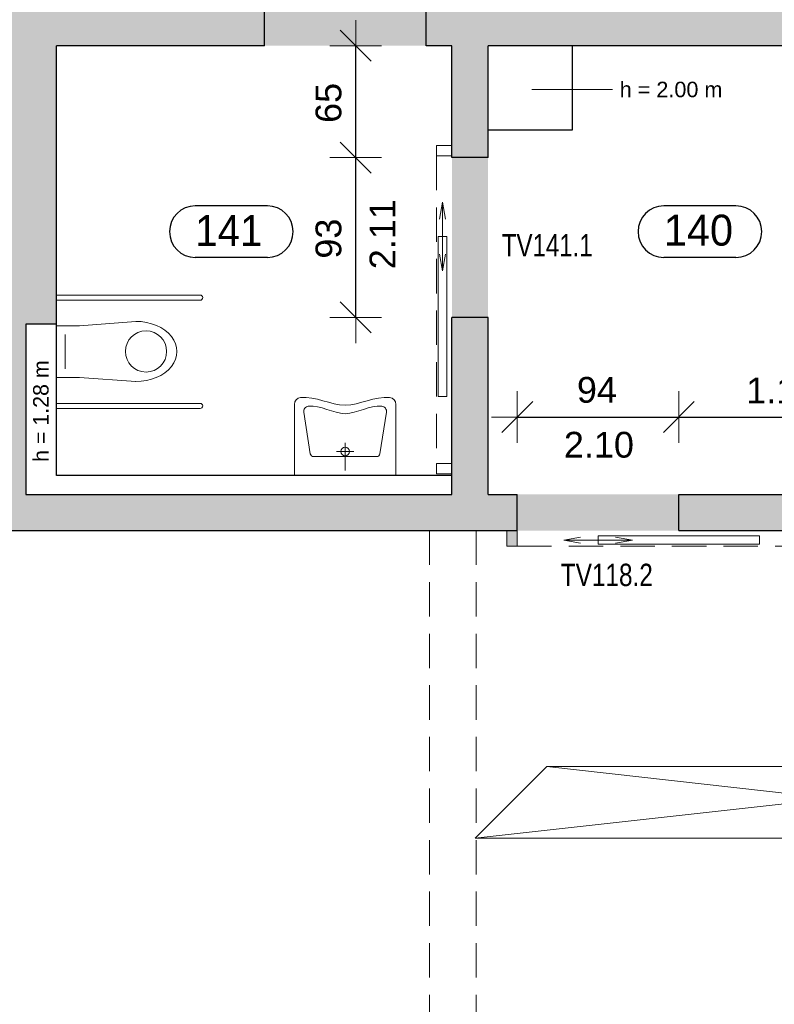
# Model space of a CAD drawing. Header units: metres. Extents: x 306 to 433, y -64 to 7.
# Tile 49 of 91: x 358.07 to 362.46, y -38.33 to -32.6. Entities that reach past the tile are written whole.
import ezdxf

# ---------------------------------------------------------------- set-up
doc = ezdxf.new("R2010")
doc.units = ezdxf.units.M
doc.header["$PDMODE"] = 65
doc.linetypes.add('AUSGEZOGEN', pattern=[0])
doc.linetypes.add('VERDECKT2_S2', pattern=[0.27, 0.2, -0.07])
for name, color, linetype, lineweight in [('ALLGEMEIN01', 7, 'AUSGEZOGEN', 13), ('FÜLLFLÄCHE', 7, 'AUSGEZOGEN', 13), ('MA_LINIE_ALLGEMEIN', 7, 'AUSGEZOGEN', 25), ('MÖBLIERUNG', 7, 'AUSGEZOGEN', 25), ('SANITÄR', 5, 'AUSGEZOGEN', 25), ('TEXT_ALLGEMEIN', 7, 'AUSGEZOGEN', 25)]:
    doc.layers.add(name, color=color, linetype=linetype, lineweight=lineweight)
doc.styles.add('ARIAL', font='ARIAL.TTF')
doc.dimstyles.new('DIMSTYLE_13', dxfattribs={"dimtxt": 0.15, "dimasz": 0.3, "dimexe": 0, "dimexo": 1e-06, "dimgap": 0.075, "dimtad": 2, "dimrnd": 0.005, "dimzin": 4, "dimdsep": 46, "dimtxsty": 'ARIAL', "dimblk1": 'ALL_ML_STRICH', "dimblk2": 'ALL_ML_STRICH', "dimsah": 1, "dimcen": 0, "dimse1": 1, "dimse2": 1, "dimclrd": 7, "dimclre": 7, "dimclrt": 7, "dimadec": 0, "dimazin": 0, "dimtfac": 1, "dimtdec": 0, "dimtix": 1, "dimtmove": 2, "dimatfit": 3, "dimfxl": 1, "dimtzin": 0, "dimlwd": 0, "dimlwe": 13, "dimarcsym": 0})
doc.dimstyles.new('DIMSTYLE_6', dxfattribs={"dimtxt": 0.2, "dimasz": 0.3, "dimexe": 0, "dimexo": 1e-06, "dimgap": 0.1, "dimtad": 2, "dimrnd": 0.005, "dimzin": 4, "dimdsep": 46, "dimtxsty": 'ARIAL', "dimblk1": 'ALL_ML_STRICH', "dimblk2": 'ALL_ML_STRICH', "dimsah": 1, "dimcen": 0, "dimse1": 1, "dimse2": 1, "dimclrd": 7, "dimclre": 7, "dimclrt": 7, "dimadec": 0, "dimazin": 0, "dimtfac": 1, "dimtdec": 0, "dimtix": 1, "dimtmove": 2, "dimatfit": 3, "dimfxl": 1, "dimtzin": 0, "dimlwd": 0, "dimlwe": 13, "dimarcsym": 0})
doc.dimstyles.new('DIMSTYLE_7', dxfattribs={"dimtxt": 0.2, "dimasz": 0.3, "dimexe": 0, "dimexo": 1e-06, "dimgap": 0.1, "dimtad": 2, "dimdec": 1, "dimlfac": 100, "dimrnd": 0.5, "dimzin": 4, "dimdsep": 46, "dimtxsty": 'ARIAL', "dimblk1": 'ALL_ML_STRICH', "dimblk2": 'ALL_ML_STRICH', "dimsah": 1, "dimcen": 0, "dimse1": 1, "dimse2": 1, "dimclrd": 7, "dimclre": 7, "dimclrt": 7, "dimadec": 0, "dimazin": 0, "dimtfac": 1, "dimtdec": 0, "dimtix": 1, "dimtmove": 2, "dimatfit": 3, "dimfxl": 1, "dimtvp": 1.2, "dimtzin": 0, "dimlwd": 0, "dimlwe": 13, "dimarcsym": 0})
doc.dimstyles.new('DIMSTYLE_9', dxfattribs={"dimtxt": 0.15, "dimasz": 0.3, "dimexe": 0, "dimexo": 1e-06, "dimgap": 0.075, "dimtad": 2, "dimdec": 1, "dimlfac": 100, "dimrnd": 0.5, "dimzin": 4, "dimdsep": 46, "dimtxsty": 'ARIAL', "dimblk1": 'ALL_ML_STRICH', "dimblk2": 'ALL_ML_STRICH', "dimsah": 1, "dimcen": 0, "dimse1": 1, "dimse2": 1, "dimclrd": 7, "dimclre": 7, "dimclrt": 7, "dimadec": 0, "dimazin": 0, "dimtfac": 1, "dimtdec": 0, "dimtix": 1, "dimtmove": 2, "dimatfit": 3, "dimfxl": 1, "dimtzin": 0, "dimlwd": 0, "dimlwe": 13, "dimarcsym": 0})

# ---------------------------------------------------------------- blocks, each defined once
blk = doc.blocks.new('COMPLEXOBJECT_21')
at = {"layer": 'SANITÄR', "color": 7, "linetype": 'AUSGEZOGEN', "lineweight": 13}
for p, q in [((359.668, -35.2554), (359.668, -34.8416)), ((360.258, -34.8416), (360.258, -35.2554)), ((359.7228, -34.886), (359.7604, -35.1285)), ((360.2033, -34.886), (360.1657, -35.1285)), ((359.963, -35.0654), (359.963, -35.2254)), ((360.1459, -35.1454), (359.7802, -35.1454)), ((359.913, -35.1154), (360.013, -35.1154)), ((360.258, -35.2554), (359.668, -35.2554))]:
    blk.add_line(p, q, dxfattribs=at)
blk.add_circle((359.963, -35.1154), 0.025, dxfattribs=at)
for centre, radius, start, end in [((359.708, -34.8416), 0.04, 95.7211, 180), ((360.218, -34.8416), 0.04, 0, 84.2779), ((359.7524, -34.8814), 0.03, 96.8723, 188.8204), ((360.1736, -34.8814), 0.03, 351.1796, 83.1281), ((359.7802, -35.1254), 0.02, 188.8204, 270), ((360.1459, -35.1254), 0.02, 270, 351.1796)]:
    blk.add_arc(centre, radius, start, end, dxfattribs=at)
for points, knots in [([(359.704, -34.8018), (359.7915, -34.793), (359.963, -34.8978), (360.1346, -34.793), (360.222, -34.8018)], [0, 0, 0, 0, 0.2626379, 0.5252768, 0.5252768, 0.5252768, 0.5252768]), ([(359.7488, -34.8517), (359.8216, -34.8429), (359.963, -34.9479), (360.1045, -34.8429), (360.1772, -34.8517)], [0, 0, 0, 0, 0.2186126, 0.4372265, 0.4372265, 0.4372265, 0.4372265])]:
    blk.add_open_spline(points, degree=3, knots=knots, dxfattribs=at)
blk = doc.blocks.new('COMPLEXOBJECT_22')
at = {"layer": 'SANITÄR', "color": 7, "linetype": 'AUSGEZOGEN', "lineweight": 13}
for p, q in [((358.2845, -34.2054), (359.1195, -34.2054)), ((358.2845, -34.2354), (359.1195, -34.2354)), ((358.7445, -34.3584), (358.4165, -34.3854)), ((358.4165, -34.3854), (358.2845, -34.3854)), ((358.2845, -34.3854), (358.2845, -34.6854)), ((358.3345, -34.4354), (358.3345, -34.6354)), ((358.4165, -34.6854), (358.2845, -34.6854)), ((358.7445, -34.7084), (358.4165, -34.6854)), ((358.2845, -34.8354), (359.1195, -34.8354)), ((358.2845, -34.8654), (359.1195, -34.8654))]:
    blk.add_line(p, q, dxfattribs=at)
blk.add_circle((358.8045, -34.5334), 0.12, dxfattribs=at)
for centre in [(359.1195, -34.2204), (359.1195, -34.8504)]:
    blk.add_arc(centre, 0.015, 270, 90, dxfattribs=at)
blk.add_ellipse((358.7445, -34.5334), major_axis=(0.24, 0), ratio=0.729167, start_param=4.709822, end_param=7.853982, dxfattribs=at)
blk = doc.blocks.new('ALL_ML_STRICH')
at = {"color": 0, "linetype": 'ByBlock', "lineweight": -2}
for p, q in [((0, -0.5), (0, 0.5)), ((-0.3, -0.3), (0.3, 0.3)), ((-1, 0), (0.5, 0))]:
    blk.add_line(p, q, dxfattribs=at)
blk = doc.blocks.new('*D33')
at = {"layer": 'DEFPOINTS', "color": 7, "linetype": 'AUSGEZOGEN', "lineweight": 13}
for p in [(363.1845, -35.5754), (307.0145, -46.3054), (358.1345, -46.3054)]:
    blk.add_point(p, dxfattribs=at)
at = {"layer": 'MA_LINIE_ALLGEMEIN', "color": 7, "linetype": 'AUSGEZOGEN', "lineweight": -2}
blk.add_line((307.0145, -46.3054), (307.0145, -35.5754), dxfattribs=at)
at = {"layer": 'MA_LINIE_ALLGEMEIN', "color": 7, "linetype": 'AUSGEZOGEN', "lineweight": 13, "xscale": 0.3, "yscale": 0.3, "zscale": 0.3}
for p, rotation in [((307.0145, -35.5754), 90), ((307.0145, -46.3054), 270)]:
    blk.add_blockref('ALL_ML_STRICH', p, dxfattribs=dict(at, rotation=rotation))
at = {"layer": 'MA_LINIE_ALLGEMEIN', "color": 7, "linetype": 'AUSGEZOGEN', "lineweight": 13, "insert": (306.8309, -40.9337), "char_height": 0.2, "width": 1, "attachment_point": 5, "rotation": 90, "style": 'ARIAL'}
blk.add_mtext('\\A1;{\\A1;{10.73\\H0.132000;\\S^ ;}}', dxfattribs=at)
blk = doc.blocks.new('*D34')
at = {"layer": 'DEFPOINTS', "color": 7, "linetype": 'AUSGEZOGEN', "lineweight": 13}
for p in [(363.0745, -35.3654), (307.0145, -35.5754), (363.1845, -35.5754)]:
    blk.add_point(p, dxfattribs=at)
at = {"layer": 'MA_LINIE_ALLGEMEIN', "color": 7, "linetype": 'AUSGEZOGEN', "lineweight": -2}
blk.add_line((307.0145, -35.5754), (307.0145, -35.3654), dxfattribs=at)
at = {"layer": 'MA_LINIE_ALLGEMEIN', "color": 7, "linetype": 'AUSGEZOGEN', "lineweight": 13, "xscale": 0.3, "yscale": 0.3, "zscale": 0.3}
for p, rotation in [((307.0145, -35.3654), 90), ((307.0145, -35.5754), 270)]:
    blk.add_blockref('ALL_ML_STRICH', p, dxfattribs=dict(at, rotation=rotation))
at = {"layer": 'MA_LINIE_ALLGEMEIN', "color": 7, "linetype": 'AUSGEZOGEN', "lineweight": 13, "insert": (306.6845, -35.4601), "char_height": 0.2, "width": 0.8, "attachment_point": 5, "rotation": 90, "style": 'ARIAL'}
blk.add_mtext('\\A1;{\\A1;{21\\H0.132000;\\S^ ;}}', dxfattribs=at)
blk = doc.blocks.new('*D35')
at = {"layer": 'DEFPOINTS', "color": 7, "linetype": 'AUSGEZOGEN', "lineweight": 13}
for p in [(361.2845, -32.7554), (307.0145, -35.3654), (363.0745, -35.3654)]:
    blk.add_point(p, dxfattribs=at)
at = {"layer": 'MA_LINIE_ALLGEMEIN', "color": 7, "linetype": 'AUSGEZOGEN', "lineweight": -2}
blk.add_line((307.0145, -35.3654), (307.0145, -32.7554), dxfattribs=at)
at = {"layer": 'MA_LINIE_ALLGEMEIN', "color": 7, "linetype": 'AUSGEZOGEN', "lineweight": 13, "xscale": 0.3, "yscale": 0.3, "zscale": 0.3}
for p, rotation in [((307.0145, -32.7554), 90), ((307.0145, -35.3654), 270)]:
    blk.add_blockref('ALL_ML_STRICH', p, dxfattribs=dict(at, rotation=rotation))
at = {"layer": 'MA_LINIE_ALLGEMEIN', "color": 7, "linetype": 'AUSGEZOGEN', "lineweight": 13, "insert": (306.8311, -34.0267), "char_height": 0.2, "width": 0.8, "attachment_point": 5, "rotation": 90, "style": 'ARIAL'}
blk.add_mtext('\\A1;{\\A1;{2.61\\H0.132000;\\S^ ;}}', dxfattribs=at)
blk = doc.blocks.new('*D36')
at = {"layer": 'DEFPOINTS', "color": 7, "linetype": 'AUSGEZOGEN', "lineweight": 13}
for p in [(361.6844, -32.4754), (307.0145, -32.7554), (361.2845, -32.7554)]:
    blk.add_point(p, dxfattribs=at)
at = {"layer": 'MA_LINIE_ALLGEMEIN', "color": 7, "linetype": 'AUSGEZOGEN', "lineweight": -2}
blk.add_line((307.0145, -32.7554), (307.0145, -32.4754), dxfattribs=at)
at = {"layer": 'MA_LINIE_ALLGEMEIN', "color": 7, "linetype": 'AUSGEZOGEN', "lineweight": 13, "xscale": 0.3, "yscale": 0.3, "zscale": 0.3}
for p, rotation in [((307.0145, -32.4754), 90), ((307.0145, -32.7554), 270)]:
    blk.add_blockref('ALL_ML_STRICH', p, dxfattribs=dict(at, rotation=rotation))
at = {"layer": 'MA_LINIE_ALLGEMEIN', "color": 7, "linetype": 'AUSGEZOGEN', "lineweight": 13, "insert": (306.6811, -32.6247), "char_height": 0.2, "width": 0.8, "attachment_point": 5, "rotation": 90, "style": 'ARIAL'}
blk.add_mtext('\\A1;{\\A1;{28\\H0.132000;\\S^ ;}}', dxfattribs=at)
blk = doc.blocks.new('*D37')
at = {"layer": 'DEFPOINTS', "color": 7, "linetype": 'AUSGEZOGEN', "lineweight": 13}
for p in [(358.6445, 0.7746), (307.0145, -32.4754), (361.6844, -32.4754)]:
    blk.add_point(p, dxfattribs=at)
at = {"layer": 'MA_LINIE_ALLGEMEIN', "color": 7, "linetype": 'AUSGEZOGEN', "lineweight": -2}
blk.add_line((307.0145, -32.4754), (307.0145, 0.7746), dxfattribs=at)
at = {"layer": 'MA_LINIE_ALLGEMEIN', "color": 7, "linetype": 'AUSGEZOGEN', "lineweight": 13, "xscale": 0.3, "yscale": 0.3, "zscale": 0.3}
for p, rotation in [((307.0145, 0.7746), 90), ((307.0145, -32.4754), 270)]:
    blk.add_blockref('ALL_ML_STRICH', p, dxfattribs=dict(at, rotation=rotation))
at = {"layer": 'MA_LINIE_ALLGEMEIN', "color": 7, "linetype": 'AUSGEZOGEN', "lineweight": 13, "insert": (306.8309, -15.8444), "char_height": 0.2, "width": 1, "attachment_point": 5, "rotation": 90, "style": 'ARIAL'}
blk.add_mtext('\\A1;{\\A1;{33.25\\H0.132000;\\S^ ;}}', dxfattribs=at)
blk = doc.blocks.new('*D83')
at = {"layer": 'DEFPOINTS', "color": 7, "linetype": 'AUSGEZOGEN', "lineweight": 13}
for p in [(357.2845, -32.6354), (358.2845, -32.7554), (357.2845, -63.2754)]:
    blk.add_point(p, dxfattribs=at)
at = {"layer": 'MA_LINIE_ALLGEMEIN', "color": 7, "linetype": 'AUSGEZOGEN', "lineweight": -2}
blk.add_line((357.2845, -63.2754), (358.2845, -63.2754), dxfattribs=at)
at = {"layer": 'MA_LINIE_ALLGEMEIN', "color": 7, "linetype": 'AUSGEZOGEN', "lineweight": 13, "xscale": 0.3, "yscale": 0.3, "zscale": 0.3, "rotation": 180}
blk.add_blockref('ALL_ML_STRICH', (357.2845, -63.2754), dxfattribs=at)
at = {"layer": 'MA_LINIE_ALLGEMEIN', "color": 7, "linetype": 'AUSGEZOGEN', "lineweight": 13, "xscale": 0.3, "yscale": 0.3, "zscale": 0.3}
blk.add_blockref('ALL_ML_STRICH', (358.2845, -63.2754), dxfattribs=at)
at = {"layer": 'MA_LINIE_ALLGEMEIN', "color": 7, "linetype": 'AUSGEZOGEN', "lineweight": 13, "insert": (357.7993, -63.092), "char_height": 0.2, "width": 0.8, "attachment_point": 5, "style": 'ARIAL'}
blk.add_mtext('\\A1;{\\A1;{1.00\\H0.132000;\\S^ ;}}', dxfattribs=at)
blk = doc.blocks.new('*D84')
at = {"layer": 'DEFPOINTS', "color": 7, "linetype": 'AUSGEZOGEN', "lineweight": 13}
for p in [(358.2845, -32.7554), (360.5845, -32.7554), (358.2845, -63.2754)]:
    blk.add_point(p, dxfattribs=at)
at = {"layer": 'MA_LINIE_ALLGEMEIN', "color": 7, "linetype": 'AUSGEZOGEN', "lineweight": -2}
blk.add_line((358.2845, -63.2754), (360.5845, -63.2754), dxfattribs=at)
at = {"layer": 'MA_LINIE_ALLGEMEIN', "color": 7, "linetype": 'AUSGEZOGEN', "lineweight": 13, "xscale": 0.3, "yscale": 0.3, "zscale": 0.3, "rotation": 180}
blk.add_blockref('ALL_ML_STRICH', (358.2845, -63.2754), dxfattribs=at)
at = {"layer": 'MA_LINIE_ALLGEMEIN', "color": 7, "linetype": 'AUSGEZOGEN', "lineweight": 13, "xscale": 0.3, "yscale": 0.3, "zscale": 0.3}
blk.add_blockref('ALL_ML_STRICH', (360.5845, -63.2754), dxfattribs=at)
at = {"layer": 'MA_LINIE_ALLGEMEIN', "color": 7, "linetype": 'AUSGEZOGEN', "lineweight": 13, "insert": (359.4493, -63.0919), "char_height": 0.2, "width": 0.8, "attachment_point": 5, "style": 'ARIAL'}
blk.add_mtext('\\A1;{\\A1;{2.30\\H0.132000;\\S^ ;}}', dxfattribs=at)
blk = doc.blocks.new('*D85')
at = {"layer": 'DEFPOINTS', "color": 7, "linetype": 'AUSGEZOGEN', "lineweight": 13}
for p in [(360.5845, -32.7554), (360.7945, -32.7554), (360.5845, -63.2754)]:
    blk.add_point(p, dxfattribs=at)
at = {"layer": 'MA_LINIE_ALLGEMEIN', "color": 7, "linetype": 'AUSGEZOGEN', "lineweight": -2}
blk.add_line((360.5845, -63.2754), (360.7945, -63.2754), dxfattribs=at)
at = {"layer": 'MA_LINIE_ALLGEMEIN', "color": 7, "linetype": 'AUSGEZOGEN', "lineweight": 13, "xscale": 0.3, "yscale": 0.3, "zscale": 0.3, "rotation": 180}
blk.add_blockref('ALL_ML_STRICH', (360.5845, -63.2754), dxfattribs=at)
at = {"layer": 'MA_LINIE_ALLGEMEIN', "color": 7, "linetype": 'AUSGEZOGEN', "lineweight": 13, "xscale": 0.3, "yscale": 0.3, "zscale": 0.3}
blk.add_blockref('ALL_ML_STRICH', (360.7945, -63.2754), dxfattribs=at)
at = {"layer": 'MA_LINIE_ALLGEMEIN', "color": 7, "linetype": 'AUSGEZOGEN', "lineweight": 13, "insert": (360.6997, -62.9454), "char_height": 0.2, "width": 0.8, "attachment_point": 5, "style": 'ARIAL'}
blk.add_mtext('\\A1;{\\A1;{21\\H0.132000;\\S^ ;}}', dxfattribs=at)
blk = doc.blocks.new('*D86')
at = {"layer": 'DEFPOINTS', "color": 7, "linetype": 'AUSGEZOGEN', "lineweight": 13}
for p in [(360.7945, -32.7554), (363.0745, -32.7554), (360.7945, -63.2754)]:
    blk.add_point(p, dxfattribs=at)
at = {"layer": 'MA_LINIE_ALLGEMEIN', "color": 7, "linetype": 'AUSGEZOGEN', "lineweight": -2}
blk.add_line((360.7945, -63.2754), (363.0745, -63.2754), dxfattribs=at)
at = {"layer": 'MA_LINIE_ALLGEMEIN', "color": 7, "linetype": 'AUSGEZOGEN', "lineweight": 13, "xscale": 0.3, "yscale": 0.3, "zscale": 0.3, "rotation": 180}
blk.add_blockref('ALL_ML_STRICH', (360.7945, -63.2754), dxfattribs=at)
at = {"layer": 'MA_LINIE_ALLGEMEIN', "color": 7, "linetype": 'AUSGEZOGEN', "lineweight": 13, "xscale": 0.3, "yscale": 0.3, "zscale": 0.3}
blk.add_blockref('ALL_ML_STRICH', (363.0745, -63.2754), dxfattribs=at)
at = {"layer": 'MA_LINIE_ALLGEMEIN', "color": 7, "linetype": 'AUSGEZOGEN', "lineweight": 13, "insert": (361.9487, -63.092), "char_height": 0.2, "width": 0.8, "attachment_point": 5, "style": 'ARIAL'}
blk.add_mtext('\\A1;{\\A1;{2.28\\H0.132000;\\S^ ;}}', dxfattribs=at)
blk = doc.blocks.new('*D121')
at = {"layer": 'DEFPOINTS', "color": 7, "linetype": 'AUSGEZOGEN', "lineweight": 13}
for p in [(381.8445, -23.0754), (350.7345, -37.1054), (350.7345, -62.3754)]:
    blk.add_point(p, dxfattribs=at)
at = {"layer": 'MA_LINIE_ALLGEMEIN', "color": 7, "linetype": 'AUSGEZOGEN', "lineweight": -2}
blk.add_line((350.7345, -62.3754), (381.8445, -62.3754), dxfattribs=at)
at = {"layer": 'MA_LINIE_ALLGEMEIN', "color": 7, "linetype": 'AUSGEZOGEN', "lineweight": 13, "xscale": 0.3, "yscale": 0.3, "zscale": 0.3, "rotation": 180}
blk.add_blockref('ALL_ML_STRICH', (350.7345, -62.3754), dxfattribs=at)
at = {"layer": 'MA_LINIE_ALLGEMEIN', "color": 7, "linetype": 'AUSGEZOGEN', "lineweight": 13, "xscale": 0.3, "yscale": 0.3, "zscale": 0.3}
blk.add_blockref('ALL_ML_STRICH', (381.8445, -62.3754), dxfattribs=at)
at = {"layer": 'MA_LINIE_ALLGEMEIN', "color": 7, "linetype": 'AUSGEZOGEN', "lineweight": 13, "insert": (366.3155, -62.1919), "char_height": 0.2, "width": 1, "attachment_point": 5, "style": 'ARIAL'}
blk.add_mtext('\\A1;{\\A1;{31.11\\H0.132000;\\S^ ;}}', dxfattribs=at)
blk = doc.blocks.new('*D144')
at = {"layer": 'DEFPOINTS', "color": 7, "linetype": 'AUSGEZOGEN', "lineweight": 13}
for p in [(377.2545, -36.8654), (357.8545, -44.1454), (414.0445, -44.1454)]:
    blk.add_point(p, dxfattribs=at)
at = {"layer": 'MA_LINIE_ALLGEMEIN', "color": 7, "linetype": 'AUSGEZOGEN', "lineweight": -2}
blk.add_line((414.0445, -44.1454), (414.0445, -36.8654), dxfattribs=at)
at = {"layer": 'MA_LINIE_ALLGEMEIN', "color": 7, "linetype": 'AUSGEZOGEN', "lineweight": 13, "xscale": 0.3, "yscale": 0.3, "zscale": 0.3}
for p, rotation in [((414.0445, -36.8654), 90), ((414.0445, -44.1454), 270)]:
    blk.add_blockref('ALL_ML_STRICH', p, dxfattribs=dict(at, rotation=rotation))
at = {"layer": 'MA_LINIE_ALLGEMEIN', "color": 7, "linetype": 'AUSGEZOGEN', "lineweight": 13, "insert": (413.8611, -40.4912), "char_height": 0.2, "width": 0.8, "attachment_point": 5, "rotation": 90, "style": 'ARIAL'}
blk.add_mtext('\\A1;{\\A1;{7.28\\H0.132000;\\S^ ;}}', dxfattribs=at)
blk = doc.blocks.new('*D165')
at = {"layer": 'DEFPOINTS', "color": 7, "linetype": 'AUSGEZOGEN', "lineweight": 13}
for p in [(390.9645, -25.3654), (358.1345, -46.3054), (413.1445, -46.3054)]:
    blk.add_point(p, dxfattribs=at)
at = {"layer": 'MA_LINIE_ALLGEMEIN', "color": 7, "linetype": 'AUSGEZOGEN', "lineweight": -2}
blk.add_line((413.1445, -46.3054), (413.1445, -25.3654), dxfattribs=at)
at = {"layer": 'MA_LINIE_ALLGEMEIN', "color": 7, "linetype": 'AUSGEZOGEN', "lineweight": 13, "xscale": 0.3, "yscale": 0.3, "zscale": 0.3}
for p, rotation in [((413.1445, -25.3654), 90), ((413.1445, -46.3054), 270)]:
    blk.add_blockref('ALL_ML_STRICH', p, dxfattribs=dict(at, rotation=rotation))
at = {"layer": 'MA_LINIE_ALLGEMEIN', "color": 7, "linetype": 'AUSGEZOGEN', "lineweight": 13, "insert": (412.9611, -35.8282), "char_height": 0.2, "width": 1, "attachment_point": 5, "rotation": 90, "style": 'ARIAL'}
blk.add_mtext('\\A1;{\\A1;{20.94\\H0.132000;\\S^ ;}}', dxfattribs=at)
blk = doc.blocks.new('*D287')
at = {"layer": 'DEFPOINTS', "color": 7, "linetype": 'AUSGEZOGEN', "lineweight": 13}
for p in [(360.9645, -34.9154), (360.9645, -35.3654), (361.9045, -35.3654)]:
    blk.add_point(p, dxfattribs=at)
at = {"layer": 'MA_LINIE_ALLGEMEIN', "color": 7, "linetype": 'AUSGEZOGEN', "lineweight": -2}
blk.add_line((360.9645, -34.9154), (361.9045, -34.9154), dxfattribs=at)
at = {"layer": 'MA_LINIE_ALLGEMEIN', "color": 7, "linetype": 'AUSGEZOGEN', "lineweight": 13, "xscale": 0.3, "yscale": 0.3, "zscale": 0.3, "rotation": 180}
blk.add_blockref('ALL_ML_STRICH', (360.9645, -34.9154), dxfattribs=at)
at = {"layer": 'MA_LINIE_ALLGEMEIN', "color": 7, "linetype": 'AUSGEZOGEN', "lineweight": 13, "xscale": 0.3, "yscale": 0.3, "zscale": 0.3}
blk.add_blockref('ALL_ML_STRICH', (361.9045, -34.9154), dxfattribs=at)
at = {"layer": 'MA_LINIE_ALLGEMEIN', "color": 7, "linetype": 'AUSGEZOGEN', "lineweight": 13, "insert": (361.428, -34.7578), "char_height": 0.15, "width": 0.6, "attachment_point": 5, "style": 'ARIAL'}
blk.add_mtext('\\A1;{\\A1;{94\\H0.099000;\\S^ ;}}', dxfattribs=at)
at = {"layer": 'MA_LINIE_ALLGEMEIN', "color": 7, "linetype": 'AUSGEZOGEN', "lineweight": 13, "insert": (361.2356, -35.0011), "char_height": 0.15, "width": 0.0075, "attachment_point": 1, "line_spacing_factor": 0.60241, "style": 'ARIAL'}
blk.add_mtext('\\A1;{2.10\\H0.099000;\\S^ ;}', dxfattribs=at)
blk = doc.blocks.new('*D288')
at = {"layer": 'DEFPOINTS', "color": 7, "linetype": 'AUSGEZOGEN', "lineweight": 13}
for p in [(361.9045, -34.9154), (361.9045, -35.3654), (363.0745, -35.3654)]:
    blk.add_point(p, dxfattribs=at)
at = {"layer": 'MA_LINIE_ALLGEMEIN', "color": 7, "linetype": 'AUSGEZOGEN', "lineweight": -2}
blk.add_line((361.9045, -34.9154), (363.0745, -34.9154), dxfattribs=at)
at = {"layer": 'MA_LINIE_ALLGEMEIN', "color": 7, "linetype": 'AUSGEZOGEN', "lineweight": 13, "xscale": 0.3, "yscale": 0.3, "zscale": 0.3, "rotation": 180}
blk.add_blockref('ALL_ML_STRICH', (361.9045, -34.9154), dxfattribs=at)
at = {"layer": 'MA_LINIE_ALLGEMEIN', "color": 7, "linetype": 'AUSGEZOGEN', "lineweight": 13, "xscale": 0.3, "yscale": 0.3, "zscale": 0.3}
blk.add_blockref('ALL_ML_STRICH', (363.0745, -34.9154), dxfattribs=at)
at = {"layer": 'MA_LINIE_ALLGEMEIN', "color": 7, "linetype": 'AUSGEZOGEN', "lineweight": 13, "insert": (362.5003, -34.7604), "char_height": 0.15, "width": 0.6, "attachment_point": 5, "style": 'ARIAL'}
blk.add_mtext('\\A1;{\\A1;{1.17\\H0.099000;\\S^ ;}}', dxfattribs=at)
blk = doc.blocks.new('*D289')
at = {"layer": 'DEFPOINTS', "color": 7, "linetype": 'AUSGEZOGEN', "lineweight": 13}
for p in [(360.7945, -33.4054), (360.0245, -34.3354), (360.7945, -34.3354)]:
    blk.add_point(p, dxfattribs=at)
at = {"layer": 'MA_LINIE_ALLGEMEIN', "color": 7, "linetype": 'AUSGEZOGEN', "lineweight": -2}
blk.add_line((360.0245, -34.3354), (360.0245, -33.4054), dxfattribs=at)
at = {"layer": 'MA_LINIE_ALLGEMEIN', "color": 7, "linetype": 'AUSGEZOGEN', "lineweight": 13, "xscale": 0.3, "yscale": 0.3, "zscale": 0.3}
for p, rotation in [((360.0245, -33.4054), 90), ((360.0245, -34.3354), 270)]:
    blk.add_blockref('ALL_ML_STRICH', p, dxfattribs=dict(at, rotation=rotation))
at = {"layer": 'MA_LINIE_ALLGEMEIN', "color": 7, "linetype": 'AUSGEZOGEN', "lineweight": 13, "insert": (360.1051, -34.0551), "char_height": 0.15, "width": 0.0075, "attachment_point": 1, "rotation": 90, "line_spacing_factor": 0.60241, "style": 'ARIAL'}
blk.add_mtext('\\A1;{2.11\\H0.099000;\\S^ ;}', dxfattribs=at)
at = {"layer": 'MA_LINIE_ALLGEMEIN', "color": 7, "linetype": 'AUSGEZOGEN', "lineweight": 13, "insert": (359.8668, -33.8772), "char_height": 0.15, "width": 0.6, "attachment_point": 5, "rotation": 90, "style": 'ARIAL'}
blk.add_mtext('\\A1;{\\A1;{93\\H0.099000;\\S^ ;}}', dxfattribs=at)
blk = doc.blocks.new('*D290')
at = {"layer": 'DEFPOINTS', "color": 7, "linetype": 'AUSGEZOGEN', "lineweight": 13}
for p in [(360.5845, -32.7554), (360.0245, -33.4054), (360.7945, -33.4054)]:
    blk.add_point(p, dxfattribs=at)
at = {"layer": 'MA_LINIE_ALLGEMEIN', "color": 7, "linetype": 'AUSGEZOGEN', "lineweight": -2}
blk.add_line((360.0245, -33.4054), (360.0245, -32.7554), dxfattribs=at)
at = {"layer": 'MA_LINIE_ALLGEMEIN', "color": 7, "linetype": 'AUSGEZOGEN', "lineweight": 13, "xscale": 0.3, "yscale": 0.3, "zscale": 0.3}
for p, rotation in [((360.0245, -32.7554), 90), ((360.0245, -33.4054), 270)]:
    blk.add_blockref('ALL_ML_STRICH', p, dxfattribs=dict(at, rotation=rotation))
at = {"layer": 'MA_LINIE_ALLGEMEIN', "color": 7, "linetype": 'AUSGEZOGEN', "lineweight": 13, "insert": (359.8669, -33.0878), "char_height": 0.15, "width": 0.6, "attachment_point": 5, "rotation": 90, "style": 'ARIAL'}
blk.add_mtext('\\A1;{\\A1;{65\\H0.099000;\\S^ ;}}', dxfattribs=at)

msp = doc.modelspace()

# ---------------------------------------------------------------- hatches: boundary and pattern name
at = {"layer": 'FÜLLFLÄCHE', "linetype": 'AUSGEZOGEN', "lineweight": 25}
for color, points in [(254, [(361.6844, -32.4754), (360.4345, -32.4754), (360.4345, -32.7554), (360.5845, -32.7554), (360.5845, -33.4054), (360.7945, -33.4054), (360.7945, -32.7554), (363.0745, -32.7554), (363.0745, -35.3654), (361.9045, -35.3654), (361.9045, -35.5754), (363.1845, -35.5754), (363.1845, -35.0654), (364.5645, -35.0654), (364.5645, -34.2654), (364.4245, -34.2654), (364.4245, -34.9254), (363.4545, -34.9254), (363.4545, -33.8954), (363.1845, -33.8954), (363.1845, -32.7554), (364.4245, -32.7554), (364.4245, -33.4554), (364.5645, -33.4554), (364.5645, -32.7554), (364.6445, -32.7554), (364.6445, -32.4754), (363.0044, -32.4754), (363.0044, -31.7854), (361.6844, -31.7854)]), (254, [(359.4945, -32.4754), (357.2845, -32.4754), (357.2845, -34.1434), (357.3245, -34.1434), (357.3245, -35.5754), (360.9645, -35.5754), (360.9645, -35.3654), (360.7945, -35.3654), (360.7945, -34.3354), (360.5845, -34.3354), (360.5845, -35.3654), (358.1045, -35.3654), (358.1045, -34.3754), (358.2845, -34.3754), (358.2845, -32.7554), (359.4945, -32.7554)]), (30, [(359.4945, -32.7554), (360.4345, -32.7554), (360.4345, -32.4754), (359.4945, -32.4754)]), (30, [(360.5845, -34.3354), (360.7945, -34.3354), (360.7945, -33.4054), (360.5845, -33.4054)]), (30, [(360.9645, -35.5754), (361.9045, -35.5754), (361.9045, -35.3654), (360.9645, -35.3654)]), (35, [(360.9045, -35.6654), (360.9645, -35.6654), (360.9645, -35.5754), (360.9045, -35.5754)])]:
    msp.add_hatch(color=color, dxfattribs=at).paths.add_polyline_path(points)

# ---------------------------------------------------------------- linework, layer by layer
at = {"layer": 'ALLGEMEIN01', "color": 7, "linetype": 'AUSGEZOGEN', "lineweight": 25}
for p, q in [((359.4945, -32.7554), (359.4945, -32.4754)), ((360.4345, -32.7554), (360.4345, -32.4754)), ((358.2845, -35.2554), (358.2845, -32.7554)), ((359.4945, -32.7554), (358.2845, -32.7554)), ((360.5845, -32.7554), (360.4345, -32.7554)), ((360.5845, -33.4054), (360.5845, -32.7554)), ((363.0745, -32.7554), (360.7945, -32.7554)), ((360.7945, -33.4054), (360.7945, -32.7554)), ((361.2845, -32.7554), (361.2845, -33.2454)), ((361.2845, -33.2454), (360.7945, -33.2454)), ((360.7945, -33.4054), (360.5845, -33.4054)), ((359.5105, -33.6865), (359.091, -33.6865)), ((362.2366, -33.6865), (361.8171, -33.6865)), ((359.5105, -33.9865), (359.091, -33.9865)), ((362.2366, -33.9865), (361.8171, -33.9865)), ((360.7945, -34.3354), (360.5845, -34.3354)), ((360.5845, -35.3654), (360.5845, -34.3354)), ((360.7945, -35.3654), (360.7945, -34.3354)), ((358.2845, -34.3754), (358.1045, -34.3754)), ((358.1045, -34.3754), (358.1045, -35.3654)), ((360.5845, -35.2554), (358.2845, -35.2554)), ((358.1045, -35.3654), (360.5845, -35.3654)), ((360.7945, -35.3654), (360.9645, -35.3654)), ((360.9645, -35.5754), (360.9645, -35.3654)), ((361.9045, -35.5754), (361.9045, -35.3654)), ((361.9045, -35.3654), (363.0745, -35.3654)), ((354.3445, -35.5754), (360.9645, -35.5754)), ((361.9045, -35.5754), (363.1845, -35.5754))]:
    msp.add_line(p, q, dxfattribs=at)
at = {"layer": 'ALLGEMEIN01', "color": 7, "linetype": 'AUSGEZOGEN', "lineweight": 18}
for p, q in [((360.5845, -33.3354), (360.4945, -33.3354)), ((360.4945, -33.3354), (360.4945, -33.3954)), ((360.4945, -33.3954), (360.5845, -33.3954)), ((360.5545, -33.8654), (360.5045, -33.8654)), ((360.5045, -33.8654), (360.5045, -34.7954)), ((360.5545, -34.7954), (360.5545, -33.8654)), ((360.5045, -34.7954), (360.5545, -34.7954)), ((360.4945, -35.2454), (360.4945, -35.1854)), ((360.4945, -35.1854), (360.5845, -35.1854)), ((360.5845, -35.2454), (360.4945, -35.2454)), ((360.9045, -35.5754), (360.9045, -35.6654)), ((360.9645, -35.6654), (360.9645, -35.5754)), ((362.3745, -35.6054), (361.4345, -35.6054)), ((361.4345, -35.6054), (361.4345, -35.6554)), ((362.3745, -35.6554), (362.3745, -35.6054)), ((360.9045, -35.6654), (360.9645, -35.6654)), ((361.4345, -35.6554), (362.3745, -35.6554))]:
    msp.add_line(p, q, dxfattribs=at)
at = {"layer": 'ALLGEMEIN01', "color": 7, "linetype": 'VERDECKT2_S2', "lineweight": 13}
for p, q in [((360.4945, -33.3954), (360.4945, -35.1854)), ((360.4545, -35.5754), (360.4545, -44.3354)), ((360.7245, -35.5754), (360.7245, -44.3354)), ((360.9645, -35.6654), (362.7845, -35.6654))]:
    msp.add_line(p, q, dxfattribs=at)
at = {"layer": 'ALLGEMEIN01', "color": 7, "linetype": 'AUSGEZOGEN', "lineweight": 13}
for p, q in [((360.5295, -33.6654), (360.5121, -33.7639)), ((360.5295, -33.6654), (360.5468, -33.7639)), ((360.5295, -34.0654), (360.5295, -33.6654)), ((360.5295, -34.0654), (360.5121, -33.9669)), ((360.5295, -34.0654), (360.5468, -33.9669)), ((361.2345, -35.6304), (361.3329, -35.613)), ((361.6345, -35.6304), (361.536, -35.613)), ((361.2345, -35.6304), (361.3329, -35.6478)), ((361.6345, -35.6304), (361.2345, -35.6304)), ((361.6345, -35.6304), (361.536, -35.6478))]:
    msp.add_line(p, q, dxfattribs=at)
at = {"layer": 'ALLGEMEIN01', "color": 7, "linetype": 'AUSGEZOGEN', "lineweight": 25}
for centre, start, end in [((359.091, -33.8365), 90, 270), ((359.5105, -33.8365), 270, 90), ((361.8171, -33.8365), 90, 270), ((362.2366, -33.8365), 270, 90)]:
    msp.add_arc(centre, 0.15, start, end, dxfattribs=at)
at = {"layer": 'MÖBLIERUNG', "color": 7, "linetype": 'AUSGEZOGEN', "lineweight": 13}
for p, q in [((360.7201, -37.3654), (361.1373, -36.9482)), ((364.4573, -36.9482), (360.7201, -37.3654)), ((364.4573, -36.9482), (361.1373, -36.9482)), ((361.1373, -36.9482), (364.8745, -37.3654)), ((364.8745, -37.3654), (360.7201, -37.3654))]:
    msp.add_line(p, q, dxfattribs=at)
at = {"layer": 'TEXT_ALLGEMEIN', "color": 7, "linetype": 'AUSGEZOGEN', "lineweight": 13}
msp.add_line((361.5188, -33.0091), (361.0488, -33.0091), dxfattribs=at)

# ---------------------------------------------------------------- block references
at = {"layer": 'SANITÄR', "color": 7, "linetype": 'AUSGEZOGEN', "lineweight": 13}
for name in ['COMPLEXOBJECT_22', 'COMPLEXOBJECT_21']:
    msp.add_blockref(name, (0, 0), dxfattribs=at)

# ---------------------------------------------------------------- texts
at = {"layer": 'ALLGEMEIN01', "color": 7, "linetype": 'AUSGEZOGEN', "lineweight": 25, "char_height": 0.18, "attachment_point": 7, "style": 'ARIAL'}
for s, insert, width in [('\\W0.93;141', (359.091, -33.9205), 0.503387), ('\\W0.96;140', (361.8171, -33.9205), 0.50606)]:
    msp.add_mtext(s, dxfattribs=dict(at, insert=insert, width=width))
at = {"layer": 'TEXT_ALLGEMEIN', "color": 7, "linetype": 'AUSGEZOGEN', "lineweight": 25, "style": 'ARIAL'}
for s, insert, char_height, width, attachment_point in [('\\W1.00;h = 2.00 m', (361.5605, -33.0557), 0.09, 0.643507, 7), ('\\W0.77;TV141.1', (361.1389, -33.916), 0.13, 0.601109, 5), ('\\W0.78;TV118.2', (361.4856, -35.8341), 0.13, 0.601815, 5)]:
    msp.add_mtext(s, dxfattribs=dict(at, insert=insert, char_height=char_height, width=width, attachment_point=attachment_point))
at = {"layer": 'TEXT_ALLGEMEIN', "color": 7, "linetype": 'AUSGEZOGEN', "lineweight": 25, "insert": (358.2387, -35.1764), "char_height": 0.09, "width": 0.642992, "attachment_point": 7, "rotation": 90, "style": 'ARIAL'}
msp.add_mtext('\\W0.99;h = 1.28 m', dxfattribs=at)

# ---------------------------------------------------------------- dimensions: what is measured, and where the dimension line sits
at = {"layer": 'MA_LINIE_ALLGEMEIN', "color": 7, "linetype": 'AUSGEZOGEN', "lineweight": 13}
for base, p1, p2, dimstyle, picture, middle in [((307.0145, 0.7746), (361.6844, -32.4754), (358.6445, 0.7746), 'DIMSTYLE_6', '*D37', (306.8309, -15.8444)), ((413.1445, -25.3654), (358.1345, -46.3054), (390.9645, -25.3654), 'DIMSTYLE_6', '*D165', (412.9611, -35.8282)), ((307.0145, -32.4754), (361.2845, -32.7554), (361.6844, -32.4754), 'DIMSTYLE_7', '*D36', (306.6811, -32.6247)), ((307.0145, -32.7554), (363.0745, -35.3654), (361.2845, -32.7554), 'DIMSTYLE_6', '*D35', (306.8311, -34.0267)), ((360.0245, -32.7554), (360.7945, -33.4054), (360.5845, -32.7554), 'DIMSTYLE_9', '*D290', (359.8669, -33.0878)), ((307.0145, -35.3654), (363.1845, -35.5754), (363.0745, -35.3654), 'DIMSTYLE_7', '*D34', (306.6845, -35.4601)), ((307.0145, -35.5754), (358.1345, -46.3054), (363.1845, -35.5754), 'DIMSTYLE_6', '*D33', (306.8309, -40.9337)), ((414.0445, -36.8654), (357.8545, -44.1454), (377.2545, -36.8654), 'DIMSTYLE_6', '*D144', (413.8611, -40.4912))]:
    dim = msp.add_linear_dim(base=base, p1=p1, p2=p2, angle=90, dimstyle=dimstyle, override={"dimpost": '<>', "dimclrd": 7, "dimclre": 7, "dimclrt": 7, "dimlwd": 0, "dimlwe": 13}, dxfattribs=at)
    dim.commit()
    dim.dimension.update_dxf_attribs({"geometry": picture, "text_midpoint": middle, "dimtype": 160})
for base, p1, p2, dimstyle, picture, middle in [((381.8445, -62.3754), (350.7345, -37.1054), (381.8445, -23.0754), 'DIMSTYLE_6', '*D121', (366.3155, -62.1919)), ((358.2845, -63.2754), (357.2845, -32.6354), (358.2845, -32.7554), 'DIMSTYLE_6', '*D83', (357.7993, -63.092)), ((360.5845, -63.2754), (358.2845, -32.7554), (360.5845, -32.7554), 'DIMSTYLE_6', '*D84', (359.4493, -63.0919)), ((360.7945, -63.2754), (360.5845, -32.7554), (360.7945, -32.7554), 'DIMSTYLE_7', '*D85', (360.6997, -62.9454)), ((363.0745, -63.2754), (360.7945, -32.7554), (363.0745, -32.7554), 'DIMSTYLE_6', '*D86', (361.9487, -63.092)), ((363.0745, -34.9154), (361.9045, -35.3654), (363.0745, -35.3654), 'DIMSTYLE_13', '*D288', (362.5003, -34.7604))]:
    dim = msp.add_linear_dim(base=base, p1=p1, p2=p2, dimstyle=dimstyle, override={"dimpost": '<>', "dimclrd": 7, "dimclre": 7, "dimclrt": 7, "dimlwd": 0, "dimlwe": 13}, dxfattribs=at)
    dim.commit()
    dim.dimension.update_dxf_attribs({"geometry": picture, "text_midpoint": middle, "dimtype": 160})
dim = msp.add_linear_dim(base=(360.0245, -33.4054), p1=(360.7945, -34.3354), p2=(360.7945, -33.4054), angle=90, text='<>\\X\\A1;{2.11\\H0.099000;\\S^ ;}', dimstyle='DIMSTYLE_9', override={"dimpost": '<>', "dimclrd": 7, "dimclre": 7, "dimclrt": 7, "dimlwd": 0, "dimlwe": 13}, dxfattribs=at)
dim.commit()
dim.dimension.update_dxf_attribs({"geometry": '*D289', "text_midpoint": (359.8668, -33.8772), "dimtype": 160})
dim = msp.add_linear_dim(base=(361.9045, -34.9154), p1=(360.9645, -35.3654), p2=(361.9045, -35.3654), text='<>\\X\\A1;{2.10\\H0.099000;\\S^ ;}', dimstyle='DIMSTYLE_9', override={"dimpost": '<>', "dimclrd": 7, "dimclre": 7, "dimclrt": 7, "dimlwd": 0, "dimlwe": 13}, dxfattribs=at)
dim.commit()
dim.dimension.update_dxf_attribs({"geometry": '*D287', "text_midpoint": (361.428, -34.7578), "dimtype": 160})

doc.saveas('drawing.dxf')
